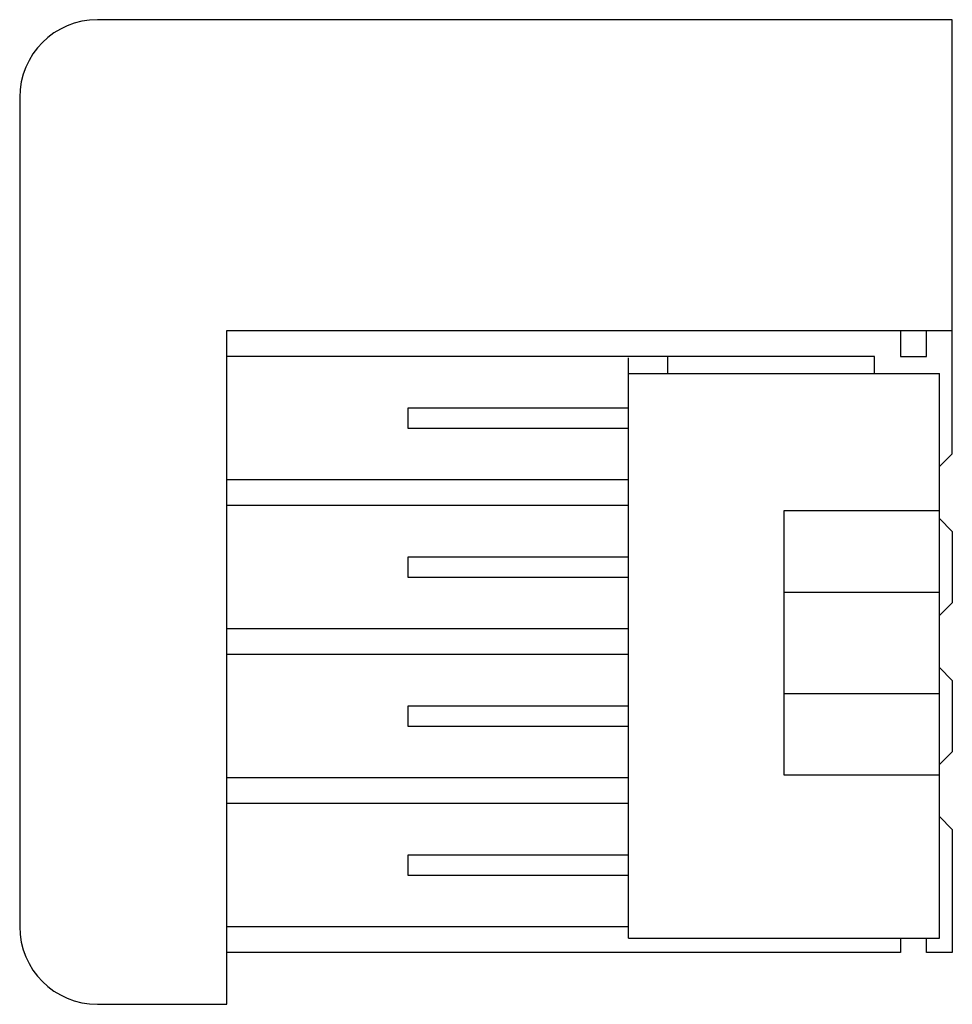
# Model space of a CAD drawing. Header units: millimetres. Extents: x 5.4 to 41.4, y 13.3 to 51.3.
import ezdxf

# ---------------------------------------------------------------- set-up
doc = ezdxf.new("R2010")
doc.units = ezdxf.units.MM
doc.header["$LTSCALE"] = 4.195244
doc.layers.get('0').update_dxf_attribs({"linetype": 'CONTINUOUS'})

msp = doc.modelspace()

# ---------------------------------------------------------------- linework, layer by layer
at = {"color": 7, "linetype": 'CONTINUOUS'}
for p, q in [((41.383, 51.337), (8.383, 51.337)), ((41.383, 34.587), (41.383, 51.337)), ((5.383, 48.337), (5.383, 16.337)), ((13.383, 13.337), (13.383, 39.337)), ((13.383, 39.337), (41.383, 39.337)), ((39.383, 39.337), (39.383, 38.337)), ((40.383, 38.337), (40.383, 39.337)), ((38.383, 38.337), (13.383, 38.337)), ((28.883, 15.887), (28.883, 38.284)), ((30.383, 38.337), (30.383, 37.687)), ((38.383, 37.687), (38.383, 38.337)), ((39.383, 38.337), (40.383, 38.337)), ((28.883, 37.687), (40.883, 37.687)), ((40.883, 15.887), (40.883, 37.687)), ((20.383, 35.562), (20.383, 36.362)), ((20.383, 36.362), (28.883, 36.362)), ((28.883, 35.562), (20.383, 35.562)), ((41.383, 34.587), (40.883, 34.087)), ((13.383, 33.587), (28.883, 33.587)), ((28.883, 32.587), (13.383, 32.587)), ((40.883, 32.387), (34.883, 32.387)), ((34.883, 32.387), (34.883, 22.187)), ((40.883, 32.087), (41.383, 31.587)), ((41.383, 31.587), (41.383, 28.837)), ((20.383, 29.812), (20.383, 30.612)), ((20.383, 30.612), (28.883, 30.612)), ((28.883, 29.812), (20.383, 29.812)), ((34.883, 29.237), (40.883, 29.237)), ((41.383, 28.837), (40.883, 28.337)), ((13.383, 27.837), (28.883, 27.837)), ((28.883, 26.837), (13.383, 26.837)), ((40.883, 26.337), (41.383, 25.837)), ((41.383, 25.837), (41.383, 23.087)), ((34.883, 25.337), (40.883, 25.337)), ((20.383, 24.862), (28.883, 24.862)), ((20.383, 24.062), (20.383, 24.862)), ((28.883, 24.062), (20.383, 24.062)), ((41.383, 23.087), (40.883, 22.587)), ((13.383, 22.087), (28.883, 22.087)), ((34.883, 22.187), (40.883, 22.187)), ((28.883, 21.087), (13.383, 21.087)), ((40.883, 20.587), (41.383, 20.087)), ((41.383, 20.087), (41.383, 15.337)), ((20.383, 19.112), (28.883, 19.112)), ((20.383, 18.312), (20.383, 19.112)), ((28.883, 18.312), (20.383, 18.312)), ((13.383, 16.337), (28.883, 16.337)), ((28.883, 15.887), (40.883, 15.887)), ((39.383, 15.887), (39.383, 15.337)), ((40.383, 15.337), (40.383, 15.887)), ((39.383, 15.337), (13.383, 15.337)), ((41.383, 15.337), (40.383, 15.337)), ((8.383, 13.337), (13.383, 13.337))]:
    msp.add_line(p, q, dxfattribs=at)
for centre, start, end in [((8.383, 48.337), 90, 180), ((8.383, 16.337), 180, 270)]:
    msp.add_arc(centre, 3, start, end, dxfattribs=at)

doc.saveas('drawing.dxf')
